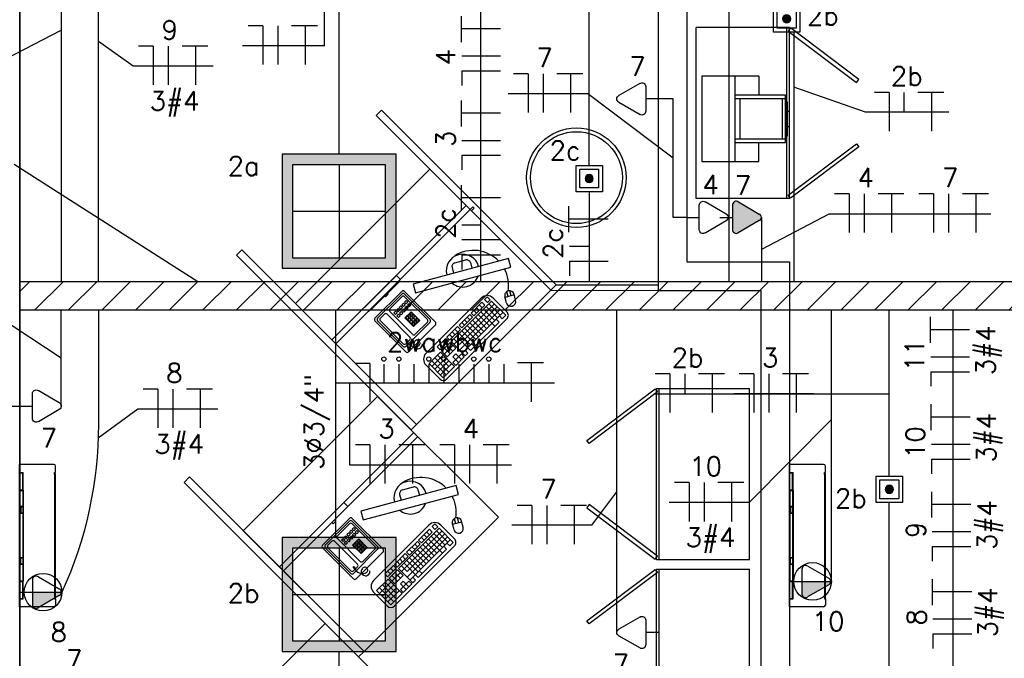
# Model space of a CAD drawing. Extents: x 86 to 137, y -215 to -185.6.
# Tile 5 of 20: x 102.8 to 107.9, y -203.7 to -200.3. Entities that reach past the tile are written whole.
import ezdxf
from ezdxf.enums import TextEntityAlignment as Align

# ---------------------------------------------------------------- set-up
doc = ezdxf.new("R2010")
doc.units = 0
doc.header["$MEASUREMENT"] = 0
doc.layers.get('0').update_dxf_attribs({"linetype": 'CONTINUOUS'})
for name, color, linetype in [('CIRCUITOS', 2, 'CONTINUOUS'), ('ELETROCALHA', 150, 'CONTINUOUS'), ('ILUMINACAO', 1, 'CONTINUOUS'), ('ILUMINAÇÃO TETO', 12, 'CONTINUOUS'), ('LINHA', 40, 'CONTINUOUS'), ('paredes1', 8, 'CONTINUOUS'), ('TOMADAS_ENERGIA', 1, 'CONTINUOUS'), ('TOMADAS_GERAIS', 1, 'CONTINUOUS'), ('TUB_ELETRICA', 5, 'CONTINUOUS')]:
    doc.layers.add(name, color=color, linetype=linetype)
doc.styles.add('ROMANS', font='romans')

# ---------------------------------------------------------------- blocks, each defined once
blk = doc.blocks.new('9e12KBtu')
at = {"layer": 'paredes1'}
for p, q in [((0.1937, 0.375), (0.0134, 0.375)), ((0.0134, -0.375), (0.0134, 0.375)), ((0.2034, 0.3322), (0.2034, 0.3653)), ((0.0134, 0.3322), (0.0324, 0.3322)), ((0.0154, 0.3302), (0.0304, 0.3302)), ((0.0154, 0.2415), (0.0154, 0.3302)), ((0.0304, 0.2415), (0.0304, 0.3302)), ((0.0324, 0.2395), (0.0324, 0.3322)), ((0.1981, 0.321), (0.1981, 0.3322)), ((0.1981, 0.3322), (0.2034, 0.3322)), ((0.1981, 0.3258), (0.2034, 0.3258)), ((0.1998, 0.321), (0.1981, 0.321)), ((0.1998, -0.322), (0.1998, 0.321)), ((0.2009, 0.332), (0.2009, 0.3322)), ((0.2009, 0.3258), (0.2009, 0.3322)), ((0.2012, 0.332), (0.2012, 0.3322)), ((0.2012, 0.3258), (0.2012, 0.3322)), ((0.2034, -0.3268), (0.2034, 0.3258)), ((0.0154, 0.2515), (0.0134, 0.2515)), ((0.0154, 0.2275), (0.0134, 0.2275)), ((0.0154, 0.2415), (0.0304, 0.2415)), ((0.0154, 0.2375), (0.0304, 0.2375)), ((0.0154, 0.2375), (0.0154, 0.1525)), ((0.0234, 0.2415), (0.0234, 0.2395)), ((0.0234, 0.2375), (0.0234, 0.2395)), ((0.0304, 0.2375), (0.0304, 0.1525)), ((0.0324, 0.2395), (0.0324, -0.2395)), ((0.0304, 0.1505), (0.0134, 0.1505)), ((0.0304, 0.1185), (0.0134, 0.1185)), ((0.0148, 0.1505), (0.0148, 0.1185)), ((0.0304, 0.1525), (0.0154, 0.1525)), ((0.0304, 0.1165), (0.0154, 0.1165)), ((0.0154, 0.1165), (0.0154, -0.1165)), ((0.02, 0.1505), (0.02, 0.1185)), ((0.0304, 0.1505), (0.0304, 0.1185)), ((0.0304, 0.1165), (0.0304, -0.2375)), ((0.0304, -0.1185), (0.0134, -0.1185)), ((0.0304, -0.1505), (0.0134, -0.1505)), ((0.0148, -0.1505), (0.0148, -0.1185)), ((0.0304, -0.1165), (0.0154, -0.1165)), ((0.0304, -0.1525), (0.0154, -0.1525)), ((0.0154, -0.1525), (0.0154, -0.2375)), ((0.02, -0.1505), (0.02, -0.1185)), ((0.0154, -0.2375), (0.0304, -0.2375)), ((0.0154, -0.2415), (0.0304, -0.2415)), ((0.0154, -0.3312), (0.0154, -0.2415)), ((0.0304, -0.3312), (0.0304, -0.2415)), ((0.0324, -0.3332), (0.0324, -0.2395)), ((0.0154, -0.3212), (0.0134, -0.3212)), ((0.0134, -0.3332), (0.0324, -0.3332)), ((0.0154, -0.3312), (0.0304, -0.3312)), ((0.0234, -0.3312), (0.0234, -0.3332)), ((0.1981, -0.322), (0.1981, -0.3332)), ((0.1998, -0.322), (0.1981, -0.322)), ((0.1981, -0.3268), (0.2034, -0.3268)), ((0.1981, -0.333), (0.1981, -0.3331)), ((0.1981, -0.3332), (0.2034, -0.3332)), ((0.2009, -0.3268), (0.2009, -0.3332)), ((0.2009, -0.333), (0.2009, -0.3332)), ((0.2012, -0.3268), (0.2012, -0.3332)), ((0.2012, -0.333), (0.2012, -0.3332)), ((0.2034, -0.3332), (0.2034, -0.3653)), ((0.1937, -0.375), (0.0134, -0.375))]:
    blk.add_line(p, q, dxfattribs=at)
for centre, start, end in [((0.1937, 0.3653), 0, 90), ((0.1937, -0.3653), 270, 0)]:
    blk.add_arc(centre, 0.00967, start, end, dxfattribs=at)
blk = doc.blocks.new('XFJHNJDFNGDFJ')
h = blk.add_hatch(color=256)
h.dxf.hatch_style = 1
h.paths.add_polyline_path([(0.54, 0.54), (0, 0.54), (0, 0), (0.54, 0)])
h.paths.add_polyline_path([(0.05, 0.05), (0.05, 0.49), (0.49, 0.49), (0.49, 0.05)], flags=16)
for p, q in [((0.27, 0.49), (0.27, 0.05)), ((0.05, 0.27), (0.49, 0.27))]:
    blk.add_line(p, q)
for points in [[(0, 0), (0.54, 0), (0.54, 0.54), (0, 0.54)], [(0.05, 0.05), (0.49, 0.05), (0.49, 0.49), (0.05, 0.49)]]:
    blk.add_lwpolyline(points, close=True)
blk = doc.blocks.new('VBKBVNVBHJMGFVN')
h = blk.add_hatch(color=256)
h.dxf.hatch_style = 1
h.paths.add_polyline_path([(0.0484, 0.07, 1), (0.0916, 0.07, 1)])
for points in [[(0, 0), (0.14, 0), (0.14, 0.14), (0, 0.14)], [(0.02, 0.02), (0.12, 0.02), (0.12, 0.12), (0.02, 0.12)]]:
    blk.add_lwpolyline(points, close=True)
blk.add_circle((0.07, 0.07), 0.0216)
blk = doc.blocks.new('TEBAI01')
for p, q in [((-1.62, 1.95), (-0.35, 4.14)), ((0.35, 4.14), (1.63, 1.92)), ((-1.3, 1.32), (1.28, 1.32)), ((0, 0), (0, 1.32))]:
    blk.add_line(p, q)
for centre, start, end in [((0, 3.97), 26.0479, 153.9521), ((-1.3, 1.71), 143.1332, 270.777), ((1.3, 1.71), 267.1811, 32.5689)]:
    blk.add_arc(centre, 0.393, start, end)
at = {"style": 'ROMANS', "flags": 8}
for tag, p in [('020', (-5.03, 2.2)), ('001', (3.56, 2.23))]:
    blk.add_attdef(tag, text='', height=1.6, dxfattribs=at).set_placement(p, align=Align.MIDDLE_CENTER)
blk = doc.blocks.new('T_E_ALTA_2')
h = blk.add_hatch(color=256)
h.dxf.hatch_style = 1
h.paths.add_polyline_path([(0.35, 4.14, 0.624289), (-0.35, 4.14), (-1.62, 1.95, 0.62271), (-1.3, 1.32), (1.28, 1.32, 0.609132), (1.63, 1.92)])
for p, q in [((-1.62, 1.95), (-0.35, 4.14)), ((0.35, 4.14), (1.63, 1.92)), ((-1.3, 1.32), (1.28, 1.32)), ((0, 0), (0, 1.32))]:
    blk.add_line(p, q)
for centre, start, end in [((0, 3.97), 26.0479, 153.9521), ((-1.3, 1.71), 143.1332, 270.777), ((1.3, 1.71), 267.1811, 32.5689)]:
    blk.add_arc(centre, 0.393, start, end)
at = {"style": 'ROMANS', "flags": 8}
for tag, p in [('020', (-5.03, 2.2)), ('001', (3.56, 2.23))]:
    blk.add_attdef(tag, text='', height=1.6, dxfattribs=at).set_placement(p, align=Align.MIDDLE_CENTER)
blk = doc.blocks.new('TE3MED06')
for p, q in [((0, 1.32), (0, 4.36)), ((-1.62, 1.95), (-0.35, 4.14)), ((0.35, 4.14), (1.63, 1.92)), ((-1.3, 1.32), (1.28, 1.32)), ((0, 0), (0, 1.32))]:
    blk.add_line(p, q)
blk.add_circle((-0.01, 2.44), 1.98)
for centre, start, end in [((0, 3.97), 26.0479, 153.9521), ((-1.3, 1.71), 143.1332, 270.777), ((1.3, 1.71), 267.1811, 32.5689)]:
    blk.add_arc(centre, 0.393, start, end)
at = {"linetype": 'Continuous'}
for points in [[(0, 4.36), (1.63, 1.92), (0.21, 4.3)], [(1.63, 1.92), (0, 4.36), (1.69, 1.72)], [(0, 1.32), (1.69, 1.72), (0, 4.36)], [(0.35, 4.14), (0.21, 4.3), (1.63, 1.92)], [(1.69, 1.72), (0, 1.32), (1.64, 1.52)], [(1.28, 1.32), (1.64, 1.52), (0, 1.32)], [(1.64, 1.52), (1.28, 1.32), (1.49, 1.37)]]:
    blk.add_solid(points, dxfattribs=at)
at = {"style": 'ROMANS', "flags": 8}
for tag, p in [('020', (-5.08, 2.06)), ('001', (3.71, 2.06))]:
    blk.add_attdef(tag, text='', height=1.6, dxfattribs=at).set_placement(p, align=Align.MIDDLE_CENTER)

msp = doc.modelspace()

# ---------------------------------------------------------------- hatches: boundary and pattern name
at = {"layer": 'ELETROCALHA'}
h = msp.add_hatch(dxfattribs=at)
h.set_pattern_fill('ANSI31', color=256, style=0)
h.set_pattern_definition([(45, (-1.2952, 10.9838), (-0.08838835, 0.08838835), [])])
h.paths.add_polyline_path([(118.7835, -201.6996), (102.7525, -201.6996), (102.7525, -201.8496), (118.7835, -201.8496)])

# ---------------------------------------------------------------- linework, layer by layer
at = {"layer": 'CIRCUITOS'}
for p, q in [((105.0771, -200.4394), (105.0771, -200.3028)), ((104.0305, -200.3535), (103.9536, -200.3535)), ((104.0305, -200.3535), (104.0305, -200.5571)), ((104.1094, -200.3535), (104.1094, -200.5571)), ((104.1823, -200.3516), (104.3189, -200.3516)), ((104.2535, -200.3516), (104.2535, -200.5571)), ((105.0771, -200.3682), (105.2827, -200.3682)), ((103.4542, -200.4617), (103.3773, -200.4617)), ((103.4542, -200.4617), (103.4542, -200.6654)), ((103.5331, -200.4617), (103.5331, -200.6654)), ((103.606, -200.4598), (103.7426, -200.4598)), ((103.6772, -200.4598), (103.6772, -200.6654)), ((105.079, -200.5123), (105.2827, -200.5123)), ((105.079, -200.5911), (105.079, -200.6681)), ((105.079, -200.5911), (105.2827, -200.5911)), ((105.4271, -200.6073), (105.3501, -200.6073)), ((105.4271, -200.6073), (105.4271, -200.8109)), ((105.5059, -200.6073), (105.5059, -200.8109)), ((105.5789, -200.6053), (105.7155, -200.6053)), ((105.65, -200.6053), (105.65, -200.8109)), ((107.3269, -200.7048), (107.2499, -200.7048)), ((107.3269, -200.7048), (107.3269, -200.9084)), ((107.4057, -200.7048), (107.4057, -200.8092)), ((107.4787, -200.7028), (107.6153, -200.7028)), ((107.5498, -200.7028), (107.5498, -200.9084)), ((105.0771, -200.884), (105.0771, -200.7474)), ((105.0771, -200.8128), (105.2827, -200.8128)), ((105.079, -200.9569), (105.2827, -200.9569)), ((105.079, -201.0358), (105.079, -201.1127)), ((105.079, -201.0358), (105.2827, -201.0358)), ((105.0771, -201.3287), (105.0771, -201.1921)), ((105.0771, -201.2575), (105.2827, -201.2575)), ((107.1172, -201.2386), (107.0402, -201.2386)), ((107.1172, -201.2386), (107.1172, -201.4423)), ((107.196, -201.2386), (107.196, -201.4423)), ((107.269, -201.2367), (107.4055, -201.2367)), ((107.3401, -201.2367), (107.3401, -201.4423)), ((107.5616, -201.2386), (107.4846, -201.2386)), ((107.5616, -201.2386), (107.5616, -201.4423)), ((107.6404, -201.2386), (107.6404, -201.4423)), ((107.7134, -201.2367), (107.8499, -201.2367)), ((107.7845, -201.2367), (107.7845, -201.4423)), ((105.6425, -201.4406), (105.6425, -201.304)), ((105.6425, -201.3694), (105.8481, -201.3694)), ((105.079, -201.4016), (105.1809, -201.4016)), ((105.079, -201.4785), (105.2827, -201.4785)), ((105.6444, -201.5135), (105.7489, -201.5135)), ((105.079, -201.5593), (105.079, -201.6363)), ((105.079, -201.5593), (105.2827, -201.5593)), ((105.6444, -201.5924), (105.6444, -201.6693)), ((105.6444, -201.5924), (105.8481, -201.5924)), ((107.5456, -202.023), (107.5456, -201.8864)), ((107.5456, -201.9518), (107.7512, -201.9518)), ((107.5475, -202.0959), (107.7512, -202.0959)), ((104.5952, -202.131), (104.5182, -202.131)), ((104.5952, -202.131), (104.5952, -202.3346)), ((104.6681, -202.1346), (104.6681, -202.2354)), ((104.747, -202.1346), (104.747, -202.2354)), ((104.8259, -202.1346), (104.8259, -202.2354)), ((104.9047, -202.1346), (104.9047, -202.2354)), ((104.9836, -202.1346), (104.9836, -202.2354)), ((105.0625, -202.1346), (105.0625, -202.2354)), ((105.1413, -202.1346), (105.1413, -202.2354)), ((105.2202, -202.1346), (105.2202, -202.2354)), ((105.2991, -202.1346), (105.2991, -202.2354)), ((105.372, -202.1271), (105.5086, -202.1271)), ((105.4432, -202.1271), (105.4432, -202.3327)), ((106.1732, -202.1861), (106.0962, -202.1861)), ((106.1732, -202.1861), (106.1732, -202.3898)), ((106.252, -202.1861), (106.252, -202.2906)), ((106.325, -202.1842), (106.4615, -202.1842)), ((106.3961, -202.1842), (106.3961, -202.3898)), ((106.6149, -202.1861), (106.538, -202.1861)), ((106.6149, -202.1861), (106.6149, -202.3898)), ((106.6938, -202.1861), (106.6938, -202.3898)), ((106.7667, -202.1842), (106.9033, -202.1842)), ((106.8379, -202.1842), (106.8379, -202.3898)), ((107.5475, -202.1748), (107.5475, -202.2517)), ((107.5475, -202.1748), (107.7512, -202.1748)), ((103.4783, -202.2674), (103.4013, -202.2674)), ((103.4783, -202.2674), (103.4783, -202.471)), ((103.5571, -202.2674), (103.5571, -202.471)), ((103.63, -202.2655), (103.7666, -202.2655)), ((103.7012, -202.2655), (103.7012, -202.471)), ((107.5492, -202.483), (107.5492, -202.3464)), ((107.5492, -202.4118), (107.7548, -202.4118)), ((104.5952, -202.5596), (104.5182, -202.5596)), ((104.5952, -202.5596), (104.5952, -202.7633)), ((104.6741, -202.5596), (104.6741, -202.7633)), ((104.747, -202.5577), (104.8836, -202.5577)), ((104.8182, -202.5577), (104.8182, -202.7633)), ((105.0396, -202.5596), (104.9627, -202.5596)), ((105.0396, -202.5596), (105.0396, -202.7633)), ((105.1185, -202.5596), (105.1185, -202.7633)), ((105.1914, -202.5577), (105.328, -202.5577)), ((105.2626, -202.5577), (105.2626, -202.7633)), ((107.5511, -202.5559), (107.7548, -202.5559)), ((107.5511, -202.6348), (107.5511, -202.7117)), ((107.5511, -202.6348), (107.7548, -202.6348)), ((106.2748, -202.7588), (106.1978, -202.7588)), ((106.2748, -202.7588), (106.2748, -202.9624)), ((106.3537, -202.7588), (106.3537, -202.9624)), ((106.4266, -202.7569), (106.5632, -202.7569)), ((106.4978, -202.7569), (106.4978, -202.9624)), ((107.5528, -202.9429), (107.5528, -202.8063)), ((105.4471, -202.8783), (105.3702, -202.8783)), ((105.4471, -202.8783), (105.4471, -203.082)), ((105.526, -202.8783), (105.526, -203.082)), ((105.5989, -202.8764), (105.7355, -202.8764)), ((105.6701, -202.8764), (105.6701, -203.082)), ((107.5528, -202.8717), (107.7584, -202.8717)), ((107.5547, -203.0158), (107.7584, -203.0158)), ((107.5547, -203.0947), (107.5547, -203.1717)), ((107.5547, -203.0947), (107.7584, -203.0947)), ((107.5564, -203.4029), (107.5564, -203.2663)), ((107.5564, -203.3317), (107.762, -203.3317)), ((107.5583, -203.4758), (107.762, -203.4758)), ((107.5583, -203.5547), (107.5583, -203.6316)), ((107.5583, -203.5547), (107.762, -203.5547))]:
    msp.add_line(p, q, dxfattribs=at)
at = {"layer": 'ELETROCALHA'}
msp.add_line((102.7525, -201.8496), (102.7525, -201.6996), dxfattribs=at)
for points in [[(102.7525, -201.6996), (119.0835, -201.6996), (120.0325, -201.6996)], [(102.7525, -201.8496), (118.8585, -201.8496)]]:
    msp.add_lwpolyline(points, dxfattribs=at)
at = {"layer": 'LINHA'}
for p, q in [((105.1763, -198.851), (105.1763, -201.6996)), ((104.3557, -200.4599), (104.3557, -200.0293)), ((102.5713, -200.5824), (102.9705, -200.3762)), ((103.3495, -200.5662), (103.1658, -200.4373)), ((104.3557, -200.4599), (103.9234, -200.4599)), ((103.7697, -200.5662), (103.3495, -200.5662)), ((107.2038, -200.8092), (106.8266, -200.6774)), ((105.7426, -200.7117), (105.3224, -200.7117)), ((106.1912, -201.0506), (105.7426, -200.7117)), ((107.6411, -200.8092), (107.2038, -200.8092)), ((102.7218, -201.0818), (103.6898, -201.6996)), ((107.0106, -201.345), (106.6553, -201.5309)), ((107.8626, -201.345), (107.0106, -201.345)), ((102.4761, -201.7773), (102.9705, -202.1024)), ((107.6628, -201.8501), (107.6628, -205.5677)), ((105.5663, -202.2354), (104.4157, -202.2354)), ((104.4886, -202.666), (104.4886, -202.2354)), ((106.0904, -202.2906), (106.9304, -202.2906)), ((106.4556, -202.2906), (107.3285, -202.2906)), ((106.9304, -202.2906), (106.5103, -202.2906)), ((103.3736, -202.3719), (103.1645, -202.5251)), ((103.7937, -202.3719), (103.3736, -202.3719)), ((106.5903, -202.8632), (107.0236, -202.427)), ((105.3406, -202.666), (104.4886, -202.666)), ((105.7626, -202.9828), (105.8945, -202.8079)), ((106.5903, -202.8632), (106.1701, -202.8632)), ((105.7626, -202.9828), (105.3425, -202.9828))]:
    msp.add_line(p, q, dxfattribs=at)
for centre in [(104.6681, -202.1084), (104.747, -202.1084), (104.9047, -202.1084), (104.9836, -202.1084), (105.1413, -202.1084), (105.2202, -202.1084)]:
    msp.add_circle(centre, 0.0111, dxfattribs=at)
at = {"layer": 'paredes1'}
for p, q in [((102.7525, -206.3829), (102.7525, -196.1916)), ((102.7525, -196.3829), (102.7525, -206.3829)), ((106.1125, -196.4416), (106.1125, -201.7471)), ((106.2625, -196.4416), (106.2625, -201.5971)), ((105.0414, -201.6018), (105.0994, -201.5865)), ((105.0271, -201.6262), (105.0348, -201.6552)), ((105.1238, -201.6007), (105.1315, -201.6297)), ((106.2625, -201.5971), (106.8025, -201.5971)), ((106.8025, -201.5971), (106.8025, -206.3829)), ((105.5749, -201.7171), (106.1125, -201.7171)), ((104.6215, -201.8931), (104.7629, -201.7517)), ((104.6356, -201.8931), (104.7629, -201.7659)), ((104.6993, -201.8437), (104.7629, -201.78)), ((104.7771, -201.7517), (104.9397, -201.9144)), ((104.7771, -201.7659), (104.9114, -201.9003)), ((104.7771, -201.78), (104.8972, -201.9003)), ((105.181, -201.7872), (104.8901, -202.0779)), ((105.1983, -201.7951), (105.2125, -201.7809)), ((105.2125, -201.7809), (105.2274, -201.7959)), ((105.3158, -201.8592), (105.2439, -201.7872)), ((105.3134, -201.8114), (105.305, -201.7801)), ((105.3543, -201.7709), (105.306, -201.7838)), ((105.3543, -201.7709), (105.306, -201.7838)), ((105.3221, -201.7795), (105.3151, -201.7535)), ((105.3221, -201.7795), (105.3151, -201.7535)), ((105.3382, -201.7752), (105.3312, -201.7492)), ((105.3382, -201.7752), (105.3312, -201.7492)), ((105.3617, -201.7985), (105.3533, -201.7672)), ((105.3617, -201.7985), (105.3533, -201.7672)), ((105.5467, -201.7456), (106.1125, -201.7471)), ((106.1125, -201.7471), (106.6525, -201.7471)), ((106.6525, -201.7471), (106.6525, -206.3829)), ((104.7352, -201.8511), (104.7436, -201.8427)), ((104.7436, -201.8427), (104.752, -201.8511)), ((104.7493, -201.837), (104.7577, -201.8286)), ((104.7577, -201.8454), (104.7493, -201.837)), ((104.7577, -201.8286), (104.7661, -201.837)), ((104.7661, -201.837), (104.7577, -201.8454)), ((104.7635, -201.8228), (104.7719, -201.8144)), ((104.7719, -201.8312), (104.7635, -201.8228)), ((104.7647, -201.8523), (104.7731, -201.8439)), ((104.7719, -201.8144), (104.7803, -201.8228)), ((104.7803, -201.8228), (104.7719, -201.8312)), ((104.7731, -201.8439), (104.7815, -201.8523)), ((104.7776, -201.8087), (104.786, -201.8003)), ((104.786, -201.8171), (104.7776, -201.8087)), ((104.7788, -201.8382), (104.7872, -201.8298)), ((104.7872, -201.8466), (104.7788, -201.8382)), ((104.786, -201.8003), (104.7944, -201.8087)), ((104.7944, -201.8087), (104.786, -201.8171)), ((104.7872, -201.8298), (104.7956, -201.8382)), ((104.7956, -201.8382), (104.7872, -201.8466)), ((104.793, -201.824), (104.8014, -201.8156)), ((104.8014, -201.8324), (104.793, -201.824)), ((104.8014, -201.8156), (104.8098, -201.824)), ((104.8098, -201.824), (104.8014, -201.8324)), ((105.2348, -201.8033), (105.022, -202.0161)), ((105.2498, -201.8183), (105.0369, -202.031)), ((105.2647, -201.8332), (105.066, -202.0318)), ((105.1273, -201.866), (105.1841, -201.8093)), ((105.1422, -201.881), (105.199, -201.8242)), ((105.1557, -201.8377), (105.1706, -201.8526)), ((105.1699, -201.8235), (105.1848, -201.8384)), ((105.1841, -201.8093), (105.199, -201.8242)), ((105.1923, -201.8459), (105.252, -201.9056)), ((105.1983, -201.7951), (105.2132, -201.81)), ((105.2065, -201.8317), (105.2656, -201.8908)), ((105.2132, -201.81), (105.2274, -201.7959)), ((105.2207, -201.8175), (105.2804, -201.8773)), ((105.2348, -201.8033), (105.3095, -201.878)), ((104.6497, -201.8931), (104.671, -201.8719)), ((104.8053, -201.9922), (104.6851, -201.8719)), ((104.8194, -201.978), (104.6993, -201.8578)), ((104.721, -201.8652), (104.7294, -201.8568)), ((104.7294, -201.8736), (104.721, -201.8652)), ((104.7294, -201.8568), (104.7378, -201.8652)), ((104.7378, -201.8652), (104.7294, -201.8736)), ((104.7436, -201.8595), (104.7352, -201.8511)), ((104.7364, -201.8806), (104.7448, -201.8722)), ((104.7448, -201.889), (104.7364, -201.8806)), ((104.752, -201.8511), (104.7436, -201.8595)), ((104.7448, -201.8722), (104.7532, -201.8806)), ((104.7532, -201.8806), (104.7448, -201.889)), ((104.7505, -201.8664), (104.7589, -201.858)), ((104.7589, -201.8748), (104.7505, -201.8664)), ((104.7589, -201.858), (104.7673, -201.8664)), ((104.7673, -201.8664), (104.7589, -201.8748)), ((104.7731, -201.8607), (104.7647, -201.8523)), ((104.7815, -201.8523), (104.7731, -201.8607)), ((104.7789, -201.8918), (104.8117, -201.859)), ((104.8243, -201.9372), (104.7789, -201.8918)), ((104.7833, -201.8916), (104.7917, -201.8832)), ((104.7917, -201.9), (104.7833, -201.8916)), ((104.7917, -201.8832), (104.8001, -201.8916)), ((104.8001, -201.8916), (104.7917, -201.9)), ((104.7937, -201.8812), (104.8021, -201.8728)), ((104.8021, -201.8896), (104.7937, -201.8812)), ((104.7937, -201.902), (104.8021, -201.8936)), ((104.8021, -201.8728), (104.8105, -201.8812)), ((104.8105, -201.8812), (104.8021, -201.8896)), ((104.8021, -201.8936), (104.8105, -201.902)), ((104.8041, -201.8708), (104.8125, -201.8624)), ((104.8125, -201.8792), (104.8041, -201.8708)), ((104.8041, -201.8916), (104.8125, -201.8832)), ((104.8125, -201.9), (104.8041, -201.8916)), ((104.8117, -201.859), (104.8571, -201.9044)), ((104.8125, -201.8624), (104.8209, -201.8708)), ((104.8209, -201.8708), (104.8125, -201.8792)), ((104.8125, -201.8832), (104.8209, -201.8916)), ((104.8209, -201.8916), (104.8125, -201.9)), ((104.8144, -201.8812), (104.8228, -201.8728)), ((104.8228, -201.8896), (104.8144, -201.8812)), ((104.8144, -201.902), (104.8228, -201.8936)), ((104.8228, -201.8728), (104.8312, -201.8812)), ((104.8312, -201.8812), (104.8228, -201.8896)), ((104.8228, -201.8936), (104.8312, -201.902)), ((104.8248, -201.8916), (104.8332, -201.8832)), ((104.8332, -201.9), (104.8248, -201.8916)), ((104.8332, -201.8832), (104.8416, -201.8916)), ((104.8416, -201.8916), (104.8332, -201.9)), ((104.8357, -201.9025), (104.8441, -201.8941)), ((104.8441, -201.8941), (104.8525, -201.9025)), ((105.3158, -201.8969), (104.9997, -202.2128)), ((105.0637, -201.9296), (105.1205, -201.8728)), ((105.2796, -201.8481), (105.0668, -202.0609)), ((105.0786, -201.9445), (105.1354, -201.8878)), ((105.2946, -201.8631), (105.0817, -202.0758)), ((105.1063, -201.887), (105.1212, -201.902)), ((105.1205, -201.8728), (105.1354, -201.8878)), ((105.1273, -201.866), (105.1422, -201.881)), ((105.1415, -201.8518), (105.1564, -201.8668)), ((105.1497, -201.8884), (105.2094, -201.9482)), ((105.1639, -201.8742), (105.2236, -201.934)), ((105.1781, -201.8601), (105.2527, -201.9348)), ((105.2762, -201.8814), (105.2912, -201.8963)), ((105.3095, -201.878), (105.2912, -201.8963)), ((104.784, -202.0699), (104.6215, -201.9073)), ((104.7699, -202.0417), (104.6356, -201.9073)), ((104.7699, -202.0275), (104.6497, -201.9073)), ((104.9114, -201.9144), (104.7841, -202.0417)), ((104.8021, -201.9104), (104.7937, -201.902)), ((104.9396, -201.9286), (104.7982, -202.07)), ((104.8105, -201.902), (104.8021, -201.9104)), ((104.804, -201.9123), (104.8124, -201.9039)), ((104.8124, -201.9207), (104.804, -201.9123)), ((104.8124, -201.9039), (104.8208, -201.9123)), ((104.8208, -201.9123), (104.8124, -201.9207)), ((104.8228, -201.9104), (104.8144, -201.902)), ((104.815, -201.9233), (104.8234, -201.9149)), ((104.8234, -201.9317), (104.815, -201.9233)), ((104.8312, -201.902), (104.8228, -201.9104)), ((104.8234, -201.9149), (104.8318, -201.9233)), ((104.8318, -201.9233), (104.8234, -201.9317)), ((104.8571, -201.9044), (104.8243, -201.9372)), ((104.8253, -201.9129), (104.8338, -201.9045)), ((104.8338, -201.9213), (104.8253, -201.9129)), ((104.8972, -201.9144), (104.8336, -201.978)), ((104.8338, -201.9045), (104.8422, -201.9129)), ((104.8422, -201.9129), (104.8338, -201.9213)), ((104.8441, -201.9109), (104.8357, -201.9025)), ((104.8525, -201.9025), (104.8441, -201.9109)), ((104.9996, -201.9937), (105.0563, -201.9369)), ((105.0563, -201.9369), (105.0713, -201.9519)), ((105.0637, -201.9296), (105.0786, -201.9445)), ((105.0779, -201.9154), (105.0928, -201.9303)), ((105.0921, -201.9012), (105.107, -201.9161)), ((105.0929, -201.9452), (105.1527, -202.0049)), ((105.1071, -201.931), (105.1668, -201.9907)), ((105.1213, -201.9168), (105.181, -201.9765)), ((105.1355, -201.9026), (105.1952, -201.9624)), ((105.2744, -201.9131), (105.1452, -202.0422)), ((105.2595, -201.8981), (105.2744, -201.9131)), ((104.9492, -202.0441), (104.994, -201.9993)), ((104.994, -201.9993), (105.0089, -202.0142)), ((104.9996, -201.9937), (105.0145, -202.0086)), ((105.0138, -201.9795), (105.0287, -201.9944)), ((105.0145, -202.0086), (105.0713, -201.9519)), ((105.028, -201.9653), (105.0429, -201.9802)), ((105.0422, -201.9511), (105.0571, -201.9661)), ((105.0504, -201.9877), (105.125, -202.0624)), ((105.0646, -201.9735), (105.1243, -202.0333)), ((105.0787, -201.9593), (105.1385, -202.0191)), ((104.7824, -202.0096), (104.7866, -202.0054)), ((104.7891, -202.0163), (104.7824, -202.0096)), ((104.8053, -202.0063), (104.7841, -202.0275)), ((104.7866, -202.0054), (104.7933, -202.0121)), ((104.7933, -202.0121), (104.7891, -202.0163)), ((104.9641, -202.059), (104.9492, -202.0441)), ((104.9641, -202.059), (105.0089, -202.0142)), ((104.979, -202.0441), (104.9641, -202.0291)), ((105.0164, -202.0217), (104.9716, -202.0665)), ((104.994, -202.0291), (104.979, -202.0142)), ((105.0313, -202.0366), (104.9865, -202.0814)), ((105.0164, -202.0814), (104.9865, -202.0515)), ((105.0313, -202.0665), (105.0014, -202.0366)), ((105.0462, -202.0515), (105.0014, -202.0963)), ((105.0164, -202.0217), (105.0462, -202.0515)), ((105.022, -202.0161), (105.0966, -202.0908)), ((105.0362, -202.0019), (105.066, -202.0318)), ((105.1452, -202.0422), (105.125, -202.0624)), ((105.1303, -202.0273), (105.1452, -202.0422)), ((104.966, -202.0721), (104.9062, -202.1318)), ((104.9809, -202.087), (104.9211, -202.1467)), ((104.9958, -202.1019), (104.9361, -202.1617)), ((105.0107, -202.1766), (104.9361, -202.1019)), ((105.0107, -202.1467), (104.951, -202.087)), ((105.0406, -202.1468), (104.966, -202.0721)), ((105.0014, -202.0963), (104.9716, -202.0665)), ((105.0761, -202.0814), (105.0313, -202.1262)), ((105.0462, -202.0814), (105.0313, -202.0963)), ((105.0611, -202.1262), (105.0313, -202.0963)), ((105.0761, -202.1113), (105.0462, -202.0814)), ((105.091, -202.0964), (105.0462, -202.1412)), ((105.0761, -202.0814), (105.091, -202.0964)), ((105.0959, -202.0616), (105.1108, -202.0766)), ((105.1108, -202.0766), (105.0966, -202.0908)), ((104.962, -202.2128), (104.8901, -202.1408)), ((104.9809, -202.2065), (104.9062, -202.1318)), ((104.9958, -202.1915), (104.9211, -202.1168)), ((105.0107, -202.1169), (104.951, -202.1766)), ((105.0257, -202.1318), (104.9659, -202.1915)), ((105.0406, -202.1468), (104.9809, -202.2065)), ((105.0462, -202.1412), (105.0313, -202.1262)), ((104.7512, -202.8214), (104.7589, -202.8504)), ((104.7655, -202.7969), (104.8235, -202.7816)), ((104.8479, -202.7959), (104.8556, -202.8249)), ((104.3456, -203.0883), (104.487, -202.9469)), ((104.3597, -203.0883), (104.487, -202.961)), ((104.4234, -203.0388), (104.487, -202.9752)), ((104.5012, -202.9469), (104.6638, -203.1096)), ((104.5012, -202.9611), (104.6355, -203.0954)), ((104.5012, -202.9752), (104.6213, -203.0954)), ((104.9051, -202.9824), (104.6142, -203.2731)), ((104.9224, -202.9903), (104.9366, -202.9761)), ((104.9366, -202.9761), (104.9515, -202.991)), ((105.0399, -203.0543), (104.968, -202.9824)), ((105.0375, -203.0066), (105.0291, -202.9752)), ((105.0784, -202.9661), (105.0301, -202.979)), ((105.0784, -202.9661), (105.0301, -202.979)), ((105.0462, -202.9747), (105.0393, -202.9487)), ((105.0462, -202.9747), (105.0393, -202.9487)), ((105.0623, -202.9704), (105.0554, -202.9444)), ((105.0623, -202.9704), (105.0554, -202.9444)), ((105.0858, -202.9937), (105.0774, -202.9623)), ((105.0858, -202.9937), (105.0774, -202.9623)), ((104.4593, -203.0463), (104.4677, -203.0379)), ((104.4677, -203.0379), (104.4761, -203.0463)), ((104.4734, -203.0321), (104.4818, -203.0237)), ((104.4818, -203.0405), (104.4734, -203.0321)), ((104.4818, -203.0237), (104.4902, -203.0321)), ((104.4902, -203.0321), (104.4818, -203.0405)), ((104.4876, -203.018), (104.496, -203.0096)), ((104.496, -203.0264), (104.4876, -203.018)), ((104.496, -203.0096), (104.5044, -203.018)), ((104.5044, -203.018), (104.496, -203.0264)), ((104.5017, -203.0038), (104.5101, -202.9954)), ((104.5101, -203.0122), (104.5017, -203.0038)), ((104.5029, -203.0333), (104.5113, -203.0249)), ((104.5113, -203.0417), (104.5029, -203.0333)), ((104.5101, -202.9954), (104.5185, -203.0039)), ((104.5185, -203.0039), (104.5101, -203.0122)), ((104.5113, -203.0249), (104.5197, -203.0333)), ((104.5197, -203.0333), (104.5113, -203.0417)), ((104.5171, -203.0192), (104.5255, -203.0108)), ((104.5255, -203.0276), (104.5171, -203.0192)), ((104.5255, -203.0108), (104.5339, -203.0192)), ((104.5339, -203.0192), (104.5255, -203.0276)), ((104.959, -202.9985), (104.7461, -203.2112)), ((104.9739, -203.0134), (104.761, -203.2262)), ((104.9888, -203.0284), (104.7901, -203.2269)), ((104.8514, -203.0612), (104.9082, -203.0044)), ((104.8663, -203.0761), (104.9231, -203.0194)), ((104.8798, -203.0328), (104.8947, -203.0478)), ((104.894, -203.0186), (104.9089, -203.0336)), ((104.9082, -203.0044), (104.9231, -203.0194)), ((104.9224, -202.9903), (104.9373, -203.0052)), ((104.9306, -203.0269), (104.9897, -203.086)), ((104.9373, -203.0052), (104.9515, -202.991)), ((104.9448, -203.0127), (105.0045, -203.0724)), ((104.959, -202.9985), (105.0336, -203.0732)), ((104.3739, -203.0883), (104.3951, -203.0671)), ((104.5294, -203.1873), (104.4092, -203.0671)), ((104.5435, -203.1732), (104.4234, -203.053)), ((104.4452, -203.0604), (104.4536, -203.052)), ((104.4536, -203.0688), (104.4452, -203.0604)), ((104.4536, -203.052), (104.462, -203.0604)), ((104.462, -203.0604), (104.4536, -203.0688)), ((104.4677, -203.0547), (104.4593, -203.0463)), ((104.4605, -203.0757), (104.4689, -203.0673)), ((104.4689, -203.0841), (104.4605, -203.0757)), ((104.4761, -203.0463), (104.4677, -203.0547)), ((104.4689, -203.0673), (104.4773, -203.0757)), ((104.4773, -203.0757), (104.4689, -203.0841)), ((104.4746, -203.0616), (104.483, -203.0532)), ((104.483, -203.07), (104.4746, -203.0616)), ((104.483, -203.0532), (104.4914, -203.0616)), ((104.4914, -203.0616), (104.483, -203.07)), ((104.4888, -203.0475), (104.4972, -203.0391)), ((104.4972, -203.0559), (104.4888, -203.0475)), ((104.4972, -203.0391), (104.5056, -203.0475)), ((104.5056, -203.0475), (104.4972, -203.0559)), ((104.503, -203.087), (104.5358, -203.0542)), ((104.5484, -203.1323), (104.503, -203.087)), ((104.5074, -203.0867), (104.5158, -203.0783)), ((104.5158, -203.0951), (104.5074, -203.0867)), ((104.5158, -203.0783), (104.5242, -203.0867)), ((104.5242, -203.0867), (104.5158, -203.0951)), ((104.5178, -203.0764), (104.5262, -203.068)), ((104.5262, -203.0848), (104.5178, -203.0764)), ((104.5178, -203.0971), (104.5262, -203.0887)), ((104.5262, -203.068), (104.5346, -203.0764)), ((104.5346, -203.0764), (104.5262, -203.0848)), ((104.5262, -203.0887), (104.5346, -203.0971)), ((104.5282, -203.066), (104.5366, -203.0576)), ((104.5366, -203.0744), (104.5282, -203.066)), ((104.5282, -203.0867), (104.5366, -203.0783)), ((104.5366, -203.0951), (104.5282, -203.0867)), ((104.5358, -203.0542), (104.5812, -203.0996)), ((104.5366, -203.0576), (104.545, -203.066)), ((104.545, -203.066), (104.5366, -203.0744)), ((104.5366, -203.0783), (104.545, -203.0867)), ((104.545, -203.0867), (104.5366, -203.0951)), ((104.5385, -203.0763), (104.547, -203.0679)), ((104.547, -203.0848), (104.5385, -203.0763)), ((104.5385, -203.0971), (104.5469, -203.0887)), ((104.5469, -203.0887), (104.5553, -203.0971)), ((104.547, -203.0679), (104.5554, -203.0764)), ((104.5554, -203.0764), (104.547, -203.0848)), ((104.5489, -203.0867), (104.5573, -203.0783)), ((104.5573, -203.0951), (104.5489, -203.0867)), ((104.5573, -203.0783), (104.5657, -203.0867)), ((104.5657, -203.0867), (104.5573, -203.0951)), ((104.5598, -203.0977), (104.5683, -203.0893)), ((104.5683, -203.0893), (104.5767, -203.0977)), ((104.7878, -203.1247), (104.8446, -203.068)), ((105.0037, -203.0433), (104.7909, -203.256)), ((104.8028, -203.1397), (104.8595, -203.0829)), ((105.0187, -203.0582), (104.8058, -203.271)), ((104.8304, -203.0822), (104.8453, -203.0971)), ((104.8446, -203.068), (104.8595, -203.0829)), ((104.8514, -203.0612), (104.8663, -203.0761)), ((104.8656, -203.047), (104.8805, -203.0619)), ((104.8738, -203.0836), (104.9335, -203.1433)), ((104.888, -203.0694), (104.9477, -203.1292)), ((104.9022, -203.0552), (104.9768, -203.1299)), ((104.9164, -203.041), (104.9761, -203.1008)), ((105.0003, -203.0766), (105.0153, -203.0915)), ((105.0336, -203.0732), (105.0153, -203.0915)), ((104.5082, -203.2651), (104.3456, -203.1024)), ((104.494, -203.2368), (104.3597, -203.1024)), ((104.494, -203.2227), (104.3739, -203.1024)), ((104.6355, -203.1096), (104.5082, -203.2368)), ((104.5262, -203.1055), (104.5178, -203.0971)), ((104.6638, -203.1237), (104.5223, -203.2651)), ((104.5346, -203.0971), (104.5262, -203.1055)), ((104.5281, -203.1075), (104.5365, -203.0991)), ((104.5366, -203.1159), (104.5281, -203.1075)), ((104.5365, -203.0991), (104.545, -203.1075)), ((104.545, -203.1075), (104.5366, -203.1159)), ((104.5469, -203.1055), (104.5385, -203.0971)), ((104.5391, -203.1184), (104.5475, -203.11)), ((104.5475, -203.1268), (104.5391, -203.1184)), ((104.5553, -203.0971), (104.5469, -203.1055)), ((104.5475, -203.11), (104.5559, -203.1184)), ((104.5559, -203.1184), (104.5475, -203.1268)), ((104.5812, -203.0996), (104.5484, -203.1323)), ((104.5495, -203.108), (104.5579, -203.0996)), ((104.5579, -203.1164), (104.5495, -203.108)), ((104.6213, -203.1096), (104.5577, -203.1732)), ((104.5579, -203.0996), (104.5663, -203.108)), ((104.5663, -203.108), (104.5579, -203.1164)), ((104.5683, -203.1061), (104.5598, -203.0977)), ((104.5767, -203.0977), (104.5683, -203.1061)), ((104.7237, -203.1888), (104.7805, -203.1321)), ((105.0399, -203.092), (104.7238, -203.4079)), ((104.7805, -203.1321), (104.7954, -203.147)), ((104.7878, -203.1247), (104.8028, -203.1397)), ((104.802, -203.1106), (104.8169, -203.1255)), ((104.8162, -203.0964), (104.8311, -203.1113)), ((104.817, -203.1403), (104.8768, -203.2001)), ((104.8312, -203.1261), (104.891, -203.1859)), ((104.8454, -203.112), (104.9051, -203.1717)), ((104.8596, -203.0978), (104.9193, -203.1575)), ((104.9985, -203.1082), (104.8693, -203.2374)), ((104.9836, -203.0933), (104.9985, -203.1082)), ((104.7237, -203.1888), (104.7386, -203.2038)), ((104.7379, -203.1746), (104.7528, -203.1896)), ((104.7386, -203.2038), (104.7954, -203.147)), ((104.7521, -203.1605), (104.767, -203.1754)), ((104.7663, -203.1463), (104.7812, -203.1612)), ((104.7745, -203.1829), (104.8491, -203.2576)), ((104.7887, -203.1687), (104.8484, -203.2284)), ((104.8029, -203.1545), (104.8626, -203.2143)), ((104.5065, -203.2047), (104.5107, -203.2005)), ((104.5132, -203.2115), (104.5065, -203.2047)), ((104.5294, -203.2015), (104.5082, -203.2227)), ((104.5107, -203.2005), (104.5174, -203.2073)), ((104.5174, -203.2073), (104.5132, -203.2115)), ((104.6733, -203.2392), (104.7181, -203.1944)), ((104.6882, -203.2542), (104.6733, -203.2392)), ((104.6882, -203.2542), (104.733, -203.2094)), ((104.7031, -203.2392), (104.6882, -203.2243)), ((104.7405, -203.2168), (104.6957, -203.2616)), ((104.7181, -203.2243), (104.7032, -203.2094)), ((104.7554, -203.2318), (104.7106, -203.2766)), ((104.7181, -203.1944), (104.733, -203.2094)), ((104.7554, -203.2616), (104.7255, -203.2318)), ((104.7405, -203.2168), (104.7703, -203.2467)), ((104.7461, -203.2112), (104.8207, -203.2859)), ((104.7603, -203.1971), (104.7901, -203.2269)), ((104.8693, -203.2374), (104.8491, -203.2576)), ((104.8544, -203.2224), (104.8693, -203.2374)), ((104.6901, -203.2672), (104.6303, -203.3269)), ((104.705, -203.2822), (104.6452, -203.3419)), ((104.7199, -203.2971), (104.6602, -203.3568)), ((104.7348, -203.3718), (104.6602, -203.2971)), ((104.7348, -203.3419), (104.6751, -203.2821)), ((104.7647, -203.3419), (104.6901, -203.2672)), ((104.7255, -203.2915), (104.6957, -203.2616)), ((104.7405, -203.2766), (104.7106, -203.2467)), ((104.7703, -203.2467), (104.7255, -203.2915)), ((104.8002, -203.2766), (104.7554, -203.3214)), ((104.7703, -203.2766), (104.7554, -203.2915)), ((104.7853, -203.3214), (104.7554, -203.2915)), ((104.8002, -203.3065), (104.7703, -203.2766)), ((104.8151, -203.2915), (104.7703, -203.3363)), ((104.8002, -203.2766), (104.8151, -203.2915)), ((104.82, -203.2568), (104.8349, -203.2717)), ((104.8349, -203.2717), (104.8207, -203.2859)), ((104.6861, -203.4079), (104.6142, -203.336)), ((104.705, -203.4016), (104.6303, -203.3269)), ((104.7199, -203.3867), (104.6453, -203.312)), ((104.7349, -203.312), (104.6751, -203.3718)), ((104.7498, -203.327), (104.69, -203.3867)), ((104.7647, -203.3419), (104.705, -203.4016)), ((104.7703, -203.3363), (104.7554, -203.3214))]:
    msp.add_line(p, q, dxfattribs=at)
at = {"layer": 'paredes1', "ltscale": 10}
for p, q in [((106.3125, -201.2634), (106.3125, -200.3634)), ((106.8025, -200.3634), (106.3125, -200.3634)), ((106.7885, -201.2634), (106.7885, -200.3634)), ((106.8025, -201.2634), (106.8025, -200.3634)), ((106.6426, -200.619), (106.3426, -200.619)), ((106.3426, -200.619), (106.3426, -201.069)), ((106.5162, -200.619), (106.5162, -201.069)), ((106.6426, -200.619), (106.6426, -200.719)), ((106.7826, -200.719), (106.5162, -200.719)), ((106.7826, -200.739), (106.5162, -200.739)), ((106.5421, -200.739), (106.5421, -200.949)), ((106.764, -200.739), (106.764, -200.949)), ((106.7826, -200.969), (106.7826, -200.719)), ((106.7826, -200.754), (106.7926, -200.754)), ((106.7926, -200.934), (106.7926, -200.754)), ((106.7926, -200.804), (106.8026, -200.804)), ((106.8026, -200.884), (106.8026, -200.804)), ((106.7926, -200.884), (106.8026, -200.884)), ((106.5162, -200.949), (106.7826, -200.949)), ((106.7826, -200.934), (106.7926, -200.934)), ((106.5162, -200.969), (106.7826, -200.969)), ((106.6426, -201.069), (106.6426, -200.969)), ((106.3426, -201.069), (106.6426, -201.069)), ((106.8025, -201.2634), (106.3125, -201.2634)), ((106.8025, -201.2634), (106.3125, -201.2634)), ((106.1027, -202.2634), (106.5927, -202.2634)), ((106.1027, -203.1634), (106.1027, -202.2634)), ((106.1167, -203.1634), (106.1167, -202.2634)), ((106.5927, -203.1634), (106.5927, -202.2634)), ((106.1027, -203.1634), (106.5927, -203.1634)), ((106.1027, -203.1634), (106.5927, -203.1634)), ((106.1027, -203.2134), (106.5927, -203.2134)), ((106.1027, -204.1134), (106.1027, -203.2134)), ((106.1167, -204.1134), (106.1167, -203.2134)), ((106.5927, -204.1134), (106.5927, -203.2134))]:
    msp.add_line(p, q, dxfattribs=at)
at = {"layer": 'paredes1'}
for points in [[(107.1679, -200.6364), (106.8086, -200.3654), (106.7965, -200.3814), (107.1558, -200.6523)], [(104.6563, -200.798), (104.628, -200.8263), (105.5466, -201.7454), (105.5749, -201.7171)], [(104.628, -200.8263), (104.6563, -200.798), (105.5749, -201.7171), (105.5466, -201.7454)], [(107.1679, -200.9905), (106.8086, -201.2614), (106.7965, -201.2454), (107.1558, -200.9745)], [(104.9108, -201.1093), (105.5467, -201.7456), (104.8397, -202.4527), (104.2037, -201.8164)], [(105.1228, -201.3214), (105.1299, -201.3285), (105.144, -201.3143), (105.137, -201.3073)], [(103.9211, -201.5336), (103.8928, -201.5619), (104.8114, -202.481), (104.8397, -202.4527)], [(103.8928, -201.5619), (103.9211, -201.5336), (104.8397, -202.4527), (104.8114, -202.481)], [(104.8352, -201.7597), (105.3373, -201.6253), (105.3248, -201.5787), (104.8227, -201.7131)], [(104.4157, -202.0285), (104.7552, -201.6892), (104.7341, -201.668), (104.3946, -202.0074)], [(104.6845, -201.7599), (104.6916, -201.767), (104.6774, -201.7811), (104.6703, -201.774)], [(104.6349, -202.3044), (105.2709, -202.9407), (104.5638, -203.6479), (103.9278, -203.0115)], [(105.7373, -202.5363), (106.0966, -202.2654), (106.1087, -202.2814), (105.7494, -202.5523)], [(103.6452, -202.7288), (103.6169, -202.7571), (104.5355, -203.6762), (104.5638, -203.6479)], [(103.6169, -202.7571), (103.6452, -202.7288), (104.5638, -203.6479), (104.5355, -203.6762)], [(104.5593, -202.9548), (105.0614, -202.8204), (105.049, -202.7738), (104.5468, -202.9082)], [(104.1398, -203.2237), (104.4793, -202.8844), (104.4582, -202.8632), (104.1187, -203.2025)], [(105.7373, -202.8905), (106.0966, -203.1614), (106.1087, -203.1454), (105.7494, -202.8745)], [(104.4086, -202.9551), (104.4157, -202.9621), (104.4015, -202.9763), (104.3944, -202.9692)], [(105.7373, -203.4863), (106.0966, -203.2154), (106.1087, -203.2314), (105.7494, -203.5023)], [(104.359, -203.4996), (104.995, -204.1359), (104.2879, -204.8431), (103.6519, -204.2067)]]:
    msp.add_lwpolyline(points, close=True, dxfattribs=at)
for points in [[(105.1016, -201.3002), (104.3946, -202.0073)], [(105.1228, -201.3214), (104.4158, -202.0286)], [(104.8258, -202.4954), (104.1187, -203.2025)], [(104.8469, -202.5166), (104.1399, -203.2237)]]:
    msp.add_lwpolyline(points, dxfattribs=at)
at = {"layer": 'paredes1', "elevation": 0}
for points in [[(104.7912, -202.0146, 0.405771), (104.8461, -202.0395, 0.557714), (104.8562, -202.015, 0.557828), (104.8298, -202.0169, 0.530899), (104.8421, -202.053, 0.530978), (104.871, -202.0281, 0.242623)], [(104.5154, -203.2097, 0.405771), (104.5702, -203.2346, 0.557714), (104.5803, -203.2102, 0.557828), (104.5539, -203.2121, 0.530899), (104.5662, -203.2481, 0.530978), (104.5951, -203.2233, 0.242623)]]:
    msp.add_lwpolyline(points, format="xyb", dxfattribs=at)
at = {"layer": 'paredes1'}
for radius in [0.2618, 0.2418]:
    msp.add_circle((105.6816, -201.1532), radius, dxfattribs=at)
for centre, radius, start, end in [((105.0831, -201.6425), 0.0864, 14.7891, 194.7891), ((105.1396, -201.7213), 0.1852, 44.0088, 121.9558), ((105.1045, -201.6058), 0.02, 14.7891, 104.7891), ((105.0465, -201.6211), 0.02, 104.7891, 194.7891), ((105.1396, -201.7213), 0.1852, 351.2361, 27.9711), ((105.0831, -201.6425), 0.0864, 230.1338, 339.4443), ((104.77, -201.7588), 0.01, 44.9833, 134.9833), ((104.77, -201.773), 0.01, 44.9833, 134.9833), ((104.77, -201.7871), 0.01, 44.9833, 134.9833), ((105.2124, -201.8187, 0), 0.0445, 44.9833, 134.9833), ((105.3292, -201.7736), 0.025, 104.9833, 194.9833), ((105.3292, -201.7736), 0.025, 104.9833, 194.9833), ((105.3292, -201.7736), 0.025, 14.9833, 104.9833), ((105.3292, -201.7736), 0.025, 14.9833, 104.9833), ((104.7063, -201.8507), 0.01, 134.9833, 224.9833), ((105.3375, -201.805), 0.025, 194.9833, 284.9833), ((105.3375, -201.805), 0.025, 284.9833, 14.9833), ((105.3375, -201.805), 0.025, 284.9833, 14.9833), ((104.6285, -201.9002), 0.01, 134.9833, 224.9833), ((104.6427, -201.9002), 0.01, 134.9833, 224.9833), ((104.6568, -201.9002), 0.01, 134.9833, 224.9833), ((104.678, -201.879), 0.01, 44.9833, 134.9833), ((105.2969, -201.878, 0), 0.0267, 314.9833, 44.9833), ((104.8902, -201.9073), 0.01, 314.9833, 44.9833), ((104.9043, -201.9074), 0.01, 314.9833, 44.9833), ((104.9326, -201.9215), 0.01, 314.9833, 44.9833), ((104.7982, -201.9992), 0.01, 314.9833, 44.9833), ((104.8265, -201.971), 0.01, 224.9833, 314.9833), ((104.777, -202.0205), 0.01, 224.9833, 314.9833), ((104.777, -202.0346), 0.01, 224.9833, 314.9833), ((104.7911, -202.0629), 0.01, 224.9833, 314.9833), ((104.9215, -202.1094, 0), 0.0445, 134.9833, 224.9833), ((104.9809, -202.1939, 0), 0.0267, 224.9833, 314.9833), ((104.8072, -202.8376), 0.0864, 14.7891, 194.7891), ((104.8638, -202.9164), 0.1852, 44.0088, 121.9558), ((104.7706, -202.8163), 0.02, 104.7891, 194.7891), ((104.8286, -202.801), 0.02, 14.7891, 104.7891), ((104.8638, -202.9164), 0.1852, 351.2361, 27.9711), ((104.8072, -202.8376), 0.0864, 230.1338, 339.4443), ((104.4941, -202.954), 0.01, 44.9833, 134.9833), ((104.4941, -202.9681), 0.01, 44.9833, 134.9833), ((104.4941, -202.9823), 0.01, 44.9833, 134.9833), ((104.9365, -203.0138, 0), 0.0445, 44.9833, 134.9833), ((105.0533, -202.9688), 0.025, 104.9833, 194.9833), ((105.0533, -202.9688), 0.025, 104.9833, 194.9833), ((105.0533, -202.9688), 0.025, 14.9833, 104.9833), ((105.0533, -202.9688), 0.025, 14.9833, 104.9833), ((105.0617, -203.0001), 0.025, 194.9833, 284.9833), ((105.0617, -203.0001), 0.025, 284.9833, 14.9833), ((105.0617, -203.0001), 0.025, 284.9833, 14.9833), ((104.3526, -203.0954), 0.01, 134.9833, 224.9833), ((104.3668, -203.0954), 0.01, 134.9833, 224.9833), ((104.3809, -203.0954), 0.01, 134.9833, 224.9833), ((104.4021, -203.0742), 0.01, 44.9833, 134.9833), ((104.4304, -203.0459), 0.01, 134.9833, 224.9833), ((105.021, -203.0732, 0), 0.0267, 314.9833, 44.9833), ((104.6143, -203.1025), 0.01, 314.9833, 44.9833), ((104.6284, -203.1025), 0.01, 314.9833, 44.9833), ((104.6567, -203.1167), 0.01, 314.9833, 44.9833), ((104.5223, -203.1944), 0.01, 314.9833, 44.9833), ((104.5506, -203.1661), 0.01, 224.9833, 314.9833), ((104.5011, -203.2156), 0.01, 224.9833, 314.9833), ((104.5011, -203.2298), 0.01, 224.9833, 314.9833), ((104.5152, -203.258), 0.01, 224.9833, 314.9833), ((104.6457, -203.3045, 0), 0.0445, 134.9833, 224.9833), ((104.705, -203.3891, 0), 0.0267, 224.9833, 314.9833)]:
    msp.add_arc(centre, radius, start, end, dxfattribs=at)
at = {"layer": 'TUB_ELETRICA'}
for p, q in [((106.4836, -198.8326), (106.4836, -201.6996)), ((105.7489, -201.0889), (105.7489, -199.0579)), ((102.9705, -199.4469), (102.9705, -201.6996)), ((104.4325, -201.0301), (104.4325, -199.6074)), ((106.8266, -200.3867), (106.8266, -201.6996)), ((105.7489, -201.2275), (105.7489, -201.6996)), ((106.6553, -201.3622), (106.6553, -201.6996)), ((102.9705, -202.3553), (102.9705, -201.8496)), ((104.4157, -203.0474), (104.4157, -201.8496)), ((105.8945, -203.5472), (105.8945, -201.8496)), ((107.0236, -203.2798), (107.0236, -201.8496)), ((107.3285, -202.7243), (107.3285, -201.8496)), ((107.3285, -205.1172), (107.3285, -202.8629)), ((104.4325, -205.0674), (104.4325, -203.6474))]:
    msp.add_line(p, q, dxfattribs=at)
for points in [[(103.1658, -201.6996), (103.1658, -199.541, 0.128831), (102.9736, -198.8074, -185.582966)], [(103.1658, -201.8496), (103.1658, -202.452, -0.107581), (102.9736, -203.3349, 21.125167)]]:
    msp.add_lwpolyline(points, format="xyb", dxfattribs=at)
for points in [[(106.2625, -201.3622), (106.1912, -201.3622), (106.1912, -200.739), (106.1125, -200.739)], [(102.7525, -205.286), (102.6742, -205.286), (102.6742, -202.3553), (102.7525, -202.3553)]]:
    msp.add_lwpolyline(points, dxfattribs=at)

# ---------------------------------------------------------------- block references
at = {"layer": 'ILUMINAÇÃO TETO'}
for name, p, xscale, yscale, zscale in [('VBKBVNVBHJMGFVN', (106.8578, -200.3867), -0.9900000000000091, 0.9900000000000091, 0.9900000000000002), ('XFJHNJDFNGDFJ', (104.1325, -201.6301), 1.111111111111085, 1.111111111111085, 1.111111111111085), ('VBKBVNVBHJMGFVN', (105.8182, -201.2275), -0.9900000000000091, 0.9900000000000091, 0.9900000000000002), ('VBKBVNVBHJMGFVN', (107.3978, -202.8629), -0.9900000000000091, 0.9900000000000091, 0.9900000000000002), ('XFJHNJDFNGDFJ', (104.1325, -203.6474), 1.111111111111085, 1.111111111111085, 1.111111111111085)]:
    msp.add_blockref(name, p, dxfattribs=dict(at, xscale=xscale, yscale=yscale, zscale=zscale))
at = {"layer": 'paredes1'}
for p in [(102.7372, -203.0376), (106.7892, -203.0376)]:
    msp.add_blockref('9e12KBtu', p, dxfattribs=at)
at = {"layer": 'TOMADAS_ENERGIA'}
ref = msp.add_blockref('TEBAI01', (106.1125, -200.739), dxfattribs=dict(at, xscale=-0.0500000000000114, yscale=0.0500000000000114, zscale=0.05, rotation=90))
ref.add_attrib('001', '7', dxfattribs={"layer": '0', "height": 0.1, "style": 'ROMANS', "flags": 8}).set_placement((106.0026, -200.5675), align=Align.MIDDLE_CENTER)
ref = msp.add_blockref('TEBAI01', (106.2625, -201.3622), dxfattribs=dict(at, xscale=-0.0500000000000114, yscale=0.0500000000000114, zscale=0.05, rotation=270))
ref.add_attrib('001', '4', dxfattribs={"layer": '0', "height": 0.1, "style": 'ROMANS', "flags": 8}).set_placement((106.3884, -201.1903), align=Align.MIDDLE_CENTER)
ref = msp.add_blockref('TEBAI01', (102.7525, -202.3553), dxfattribs=dict(at, xscale=-0.0500000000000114, yscale=0.0500000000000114, zscale=0.05, rotation=270))
ref.add_attrib('001', '7', dxfattribs={"layer": '0', "height": 0.1, "style": 'ROMANS', "flags": 8}).set_placement((102.9046, -202.5234), align=Align.MIDDLE_CENTER)
ref = msp.add_blockref('TEBAI01', (106.1125, -203.5472), dxfattribs=dict(at, xscale=-0.0500000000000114, yscale=0.0500000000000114, zscale=0.05, rotation=90))
ref.add_attrib('001', '7', dxfattribs={"layer": '0', "height": 0.1, "style": 'ROMANS', "flags": 8}).set_placement((105.9152, -203.7107), align=Align.MIDDLE_CENTER)
at = {"layer": 'TOMADAS_GERAIS'}
ref = msp.add_blockref('T_E_ALTA_2', (106.4373, -201.3622), dxfattribs=dict(at, xscale=0.0500000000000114, yscale=0.0500000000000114, zscale=0.0500000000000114, rotation=270))
ref.add_attrib('001', '7', dxfattribs={"layer": '0', "height": 0.1, "style": 'ROMANS', "flags": 8}).set_placement((106.5583, -201.1932), align=Align.MIDDLE_CENTER)
ref = msp.add_blockref('TE3MED06', (106.8025, -203.2791), dxfattribs=dict(at, xscale=0.0499999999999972, yscale=0.0499999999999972, zscale=0.0499999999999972, rotation=270))
ref.add_attrib('001', '10', dxfattribs={"layer": '0', "height": 0.1, "style": 'ROMANS', "flags": 8}).set_placement((107.0069, -203.4885), align=Align.MIDDLE_CENTER)
ref = msp.add_blockref('TE3MED06', (102.7525, -203.3357), dxfattribs=dict(at, xscale=0.0499999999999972, yscale=0.0499999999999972, zscale=0.0499999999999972, rotation=270))
ref.add_attrib('001', '8', dxfattribs={"layer": '0', "height": 0.1, "style": 'ROMANS', "flags": 8}).set_placement((102.9569, -203.5451), align=Align.MIDDLE_CENTER)

# ---------------------------------------------------------------- texts
at = {"layer": 'CIRCUITOS', "style": 'ROMANS'}
for s, p in [('9', (103.5414, -200.4259)), ('7', (105.5143, -200.5715)), ('2b', (107.4203, -200.669)), ('3#4', (103.567, -200.7995)), ('4', (107.2044, -201.2028)), ('7', (107.6488, -201.2028)), ('2wawbwc', (104.9888, -202.0688)), ('3', (106.7021, -202.1503)), ('8', (103.5655, -202.2316)), ('3', (104.6824, -202.5238)), ('4', (105.1268, -202.5238)), ('3#4', (103.5911, -202.6052)), ('10', (106.362, -202.723)), ('7', (105.5343, -202.8425)), ('3#4', (106.3876, -203.0966)), ('7', (103.0381, -203.7379))]:
    msp.add_text(s, height=0.1, dxfattribs=at).set_placement(p, align=Align.CENTER)
for s, rotation, p in [('4', 90, (105.0433, -200.5189)), ('3', 90, (105.0433, -200.9494)), ('2c', 90, (105.0433, -201.394)), ('2c', 90, (105.6086, -201.4989)), ('3#4', 90, (107.8853, -202.062)), ('2b', 360, (106.2666, -202.1503)), ('11', 90, (107.5117, -202.0876)), ('3Ø3/4"', 90, (104.3503, -202.4387)), ('3#4', 90, (107.8889, -202.522)), ('10', 90, (107.5153, -202.5476)), ('3#4', 90, (107.8925, -202.9819)), ('9', 90, (107.5189, -203.0075)), ('3#4', 90, (107.8961, -203.4419)), ('8', 90, (107.5225, -203.4675))]:
    msp.add_text(s, height=0.1, rotation=rotation, dxfattribs=at).set_placement(p, align=Align.CENTER)
at = {"layer": 'ILUMINACAO', "style": 'ROMANS'}
for s, p in [('2b', (106.8949, -200.2509)), ('2c', (105.5411, -200.9601)), ('2a', (103.8465, -201.0415)), ('2b', (107.0423, -202.7909)), ('2b', (103.8465, -203.2904))]:
    msp.add_text(s, height=0.1, dxfattribs=at).set_placement(p, align=Align.TOP_LEFT)

doc.saveas('drawing.dxf')
